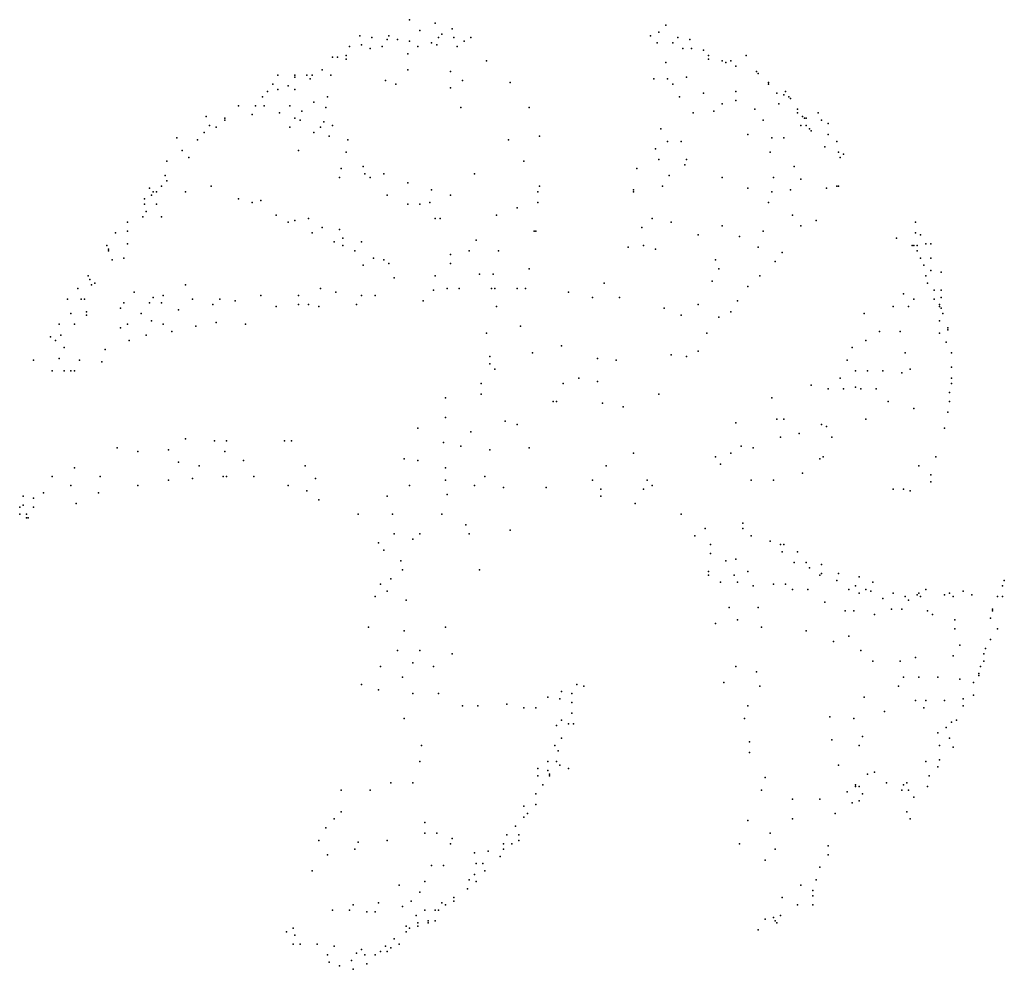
# Model space of a CAD drawing. Extents: x -0.79 to 0.77, y -0.77 to 0.73.
import ezdxf

# ---------------------------------------------------------------- set-up
doc = ezdxf.new("R2010")
doc.units = 0
doc.header["$MEASUREMENT"] = 0
doc.layers.add('LJARD', color=76, linetype='CONTINUOUS')

msp = doc.modelspace()

# ---------------------------------------------------------------- linework, layer by layer
at = {"layer": 'LJARD'}
for p in [(-0.1738, 0.7348), (-0.133, 0.7291), (-0.1058, 0.7205), (0.2337, 0.7263), (-0.2525, 0.7092), (-0.2335, 0.7063), (-0.2063, 0.7092), (-0.1574, 0.7177), (-0.1276, 0.7063), (-0.1221, 0.712), (-0.1031, 0.7063), (-0.076, 0.7063), (0.2092, 0.7092), (0.2228, 0.7149), (0.2527, 0.7063), (-0.2688, 0.6921), (-0.2498, 0.6949), (-0.2363, 0.6892), (-0.2172, 0.6921), (-0.2091, 0.7035), (-0.1928, 0.7035), (-0.1738, 0.7006), (-0.1602, 0.6921), (-0.1385, 0.6978), (-0.1303, 0.6949), (-0.0977, 0.6921), (-0.0869, 0.7006), (0.2201, 0.6978), (0.2446, 0.6978), (0.2608, 0.6892), (0.2717, 0.7035), (0.2744, 0.6892), (-0.296, 0.675), (-0.2879, 0.675), (-0.2743, 0.6779), (-0.1765, 0.6807), (0.2935, 0.6864), (0.3016, 0.6779), (0.3614, 0.6779), (-0.2743, 0.6721), (-0.0515, 0.6693), (0.2337, 0.6665), (0.3016, 0.6721), (0.3233, 0.6693), (0.3288, 0.6665), (0.3369, 0.6693), (0.3451, 0.6607), (-0.3829, 0.6465), (-0.3557, 0.6465), (-0.3557, 0.6437), (-0.3368, 0.6465), (-0.3286, 0.6465), (-0.3123, 0.6551), (-0.2987, 0.6465), (-0.1765, 0.6551), (-0.1085, 0.6522), (0.2663, 0.6437), (0.3777, 0.6522), (0.3804, 0.6493), (-0.3911, 0.6323), (-0.3666, 0.6294), (-0.3313, 0.6408), (-0.2118, 0.6379), (-0.1955, 0.6323), (-0.1085, 0.6265), (-0.0896, 0.6379), (-0.0135, 0.6351), (0.2147, 0.6408), (0.2364, 0.6408), (0.2446, 0.6323), (0.3967, 0.6351), (0.3967, 0.6323), (-0.4073, 0.6123), (-0.3993, 0.6209), (-0.3993, 0.6209), (-0.3829, 0.6237), (-0.3557, 0.6237), (-0.3041, 0.6123), (0.2555, 0.6123), (0.2935, 0.618), (0.3451, 0.6209), (0.4103, 0.618), (0.4211, 0.6152), (0.4238, 0.6209), (0.4293, 0.6123), (-0.4454, 0.5981), (-0.4182, 0.5981), (-0.4046, 0.5981), (-0.3639, 0.5981), (-0.3259, 0.6038), (-0.3068, 0.5952), (-0.0923, 0.5952), (0.0164, 0.5952), (0.3233, 0.6009), (0.3451, 0.6066), (0.413, 0.6009), (0.432, 0.6095), (-0.497, 0.581), (-0.4237, 0.5839), (-0.3802, 0.5867), (-0.3449, 0.5895), (0.2772, 0.5867), (0.3098, 0.5895), (0.375, 0.5924), (0.4429, 0.5924), (0.4429, 0.5867), (0.451, 0.581), (0.4755, 0.5867), (-0.4916, 0.5667), (-0.4807, 0.5639), (-0.4671, 0.5781), (-0.4671, 0.5753), (-0.3639, 0.5639), (-0.3557, 0.5781), (-0.3476, 0.5753), (-0.315, 0.5639), (-0.3096, 0.5725), (-0.296, 0.5667), (0.3886, 0.5753), (0.4483, 0.5667), (0.4538, 0.5781), (0.4565, 0.5781), (0.4565, 0.5667), (0.4809, 0.5753), (0.4918, 0.5696), (-0.4998, 0.5553), (-0.3259, 0.5553), (-0.3014, 0.5497), (0.0327, 0.5497), (0.2256, 0.5611), (0.3641, 0.5525), (0.4619, 0.5611), (0.4646, 0.5582), (0.4918, 0.5525), (-0.5432, 0.5468), (-0.5106, 0.5439), (-0.2715, 0.5439), (-0.0162, 0.5439), (0.2364, 0.5411), (0.2582, 0.5411), (0.4021, 0.5468), (0.4211, 0.5468), (0.4863, 0.5325), (0.5054, 0.5411), (-0.5351, 0.5269), (-0.3503, 0.5269), (-0.2743, 0.524), (0.2174, 0.5297), (0.3994, 0.524), (0.5081, 0.524), (0.5081, 0.524), (0.5162, 0.5212), (0.5162, 0.5212), (-0.5595, 0.5098), (-0.5242, 0.5155), (-0.2471, 0.5012), (0.0082, 0.5098), (0.2228, 0.5126), (0.2636, 0.5041), (0.2663, 0.5126), (0.4374, 0.5012), (0.5108, 0.5155), (-0.5622, 0.487), (-0.2824, 0.4984), (-0.2444, 0.4898), (-0.2145, 0.4898), (-0.0705, 0.4898), (0.1875, 0.4984), (0.2391, 0.487), (-0.5676, 0.4699), (-0.5595, 0.4784), (-0.4889, 0.4699), (-0.2851, 0.4841), (-0.2363, 0.4841), (-0.1765, 0.4756), (0.0327, 0.4699), (0.2283, 0.4699), (0.3233, 0.4841), (0.4049, 0.4841), (0.4483, 0.4813), (0.5054, 0.4699), (0.5081, 0.4699), (-0.5867, 0.4671), (-0.5839, 0.4557), (-0.5812, 0.4613), (-0.5758, 0.4613), (-0.5296, 0.4613), (-0.2091, 0.4557), (-0.1385, 0.4642), (-0.1085, 0.4557), (0.03, 0.4613), (0.1821, 0.4642), (0.1821, 0.4613), (0.3641, 0.4671), (0.4021, 0.4613), (0.432, 0.4642), (0.4891, 0.4671), (-0.5948, 0.4499), (-0.5948, 0.4414), (-0.5758, 0.4414), (-0.4454, 0.4499), (-0.4237, 0.4443), (-0.4101, 0.4471), (-0.1765, 0.4414), (-0.1574, 0.4414), (-0.1412, 0.4443), (0.03, 0.4443), (0.3967, 0.4443), (-0.5921, 0.43), (-0.3857, 0.4243), (-0.0352, 0.4243), (-0.0026, 0.4357), (0.4347, 0.4243), (-0.622, 0.4129), (-0.5975, 0.4215), (-0.5676, 0.4215), (-0.3666, 0.4129), (-0.3557, 0.4158), (-0.334, 0.4186), (-0.133, 0.4186), (-0.1249, 0.4186), (0.212, 0.4186), (0.2419, 0.4129), (0.3233, 0.4072), (0.4483, 0.4072), (0.4727, 0.4158), (0.6303, 0.4129), (-0.641, 0.3958), (-0.622, 0.3987), (-0.3286, 0.3958), (-0.3123, 0.4044), (-0.2851, 0.4015), (0.0245, 0.3987), (0.0273, 0.3987), (0.1957, 0.4044), (0.2853, 0.393), (0.3886, 0.3987), (0.6303, 0.3958), (0.6385, 0.393), (-0.6545, 0.3759), (-0.622, 0.3787), (-0.2933, 0.3816), (-0.2797, 0.3873), (-0.2797, 0.3759), (-0.2498, 0.3816), (-0.0678, 0.3844), (0.1984, 0.3759), (0.3505, 0.3901), (0.6004, 0.3873), (0.6249, 0.3759), (0.6276, 0.3759), (0.633, 0.3759), (0.6466, 0.3787), (0.6548, 0.3787), (-0.6519, 0.3702), (-0.6519, 0.3673), (-0.2607, 0.3673), (-0.1085, 0.3616), (-0.0787, 0.3673), (-0.0325, 0.3673), (0.1739, 0.373), (0.2174, 0.3702), (0.3804, 0.373), (0.4184, 0.3645), (0.633, 0.3673), (0.633, 0.3673), (-0.6464, 0.3531), (-0.6274, 0.3559), (-0.2471, 0.3445), (-0.2308, 0.3559), (-0.2145, 0.3531), (-0.2063, 0.3474), (-0.1085, 0.3474), (0.3125, 0.3531), (0.4076, 0.3502), (0.6385, 0.3559), (0.6439, 0.3445), (0.6548, 0.3559), (-0.0624, 0.3303), (-0.0407, 0.3303), (0.0164, 0.3388), (0.3179, 0.3388), (0.6548, 0.336), (0.671, 0.3332), (-0.6845, 0.3275), (-0.6817, 0.3218), (-0.679, 0.3132), (-0.6736, 0.3161), (-0.5296, 0.3132), (-0.1982, 0.3246), (-0.133, 0.3275), (0.1359, 0.3161), (0.3071, 0.3189), (0.3831, 0.3275), (0.6466, 0.3275), (0.6493, 0.3161), (-0.7008, 0.3075), (-0.6111, 0.3018), (-0.315, 0.3075), (-0.2906, 0.3018), (-0.1357, 0.3047), (-0.114, 0.3075), (-0.095, 0.3075), (-0.0434, 0.3075), (-0.038, 0.3075), (-0.0026, 0.3075), (0.0109, 0.3075), (0.0789, 0.3018), (0.3641, 0.3104), (0.6113, 0.299), (0.6602, 0.3047), (0.671, 0.3047), (-0.717, 0.2904), (-0.6953, 0.2904), (-0.6899, 0.2904), (-0.6274, 0.2847), (-0.5867, 0.2847), (-0.5812, 0.2933), (-0.5676, 0.2847), (-0.5649, 0.2961), (-0.5187, 0.2904), (-0.4862, 0.2819), (-0.4753, 0.2904), (-0.4509, 0.2876), (-0.4101, 0.2961), (-0.3503, 0.2961), (-0.3503, 0.2819), (-0.334, 0.2819), (-0.2579, 0.2819), (-0.2498, 0.2961), (-0.2281, 0.2961), (-0.152, 0.2876), (0.1169, 0.2933), (0.1603, 0.2933), (0.2853, 0.2819), (0.3478, 0.2876), (0.6276, 0.2904), (0.6602, 0.2904), (0.6683, 0.2819), (0.671, 0.2933), (-0.7116, 0.2676), (-0.6872, 0.2705), (-0.6328, 0.2762), (-0.6003, 0.2676), (-0.5405, 0.2733), (-0.3857, 0.279), (-0.3177, 0.279), (-0.0352, 0.279), (0.231, 0.2762), (0.3369, 0.2705), (0.5488, 0.2676), (0.595, 0.279), (0.6194, 0.279), (0.6683, 0.279), (0.671, 0.2762), (0.6738, 0.2676), (-0.7306, 0.2505), (-0.7062, 0.2505), (-0.6872, 0.2648), (-0.622, 0.2505), (-0.5839, 0.2562), (-0.5649, 0.2505), (-0.4807, 0.2534), (-0.4345, 0.2505), (0.2582, 0.2648), (0.3179, 0.2619), (0.6683, 0.2562), (-0.6328, 0.2448), (-0.5514, 0.2392), (-0.5133, 0.2477), (-0.0515, 0.2363), (0.0028, 0.2477), (0.2989, 0.2363), (0.5732, 0.2392), (0.6059, 0.2392), (0.6683, 0.2363), (0.6819, 0.2448), (0.6819, 0.242), (-0.7442, 0.2306), (-0.7361, 0.2249), (-0.7279, 0.2334), (-0.6192, 0.2249), (-0.5921, 0.2334), (0.5515, 0.2249), (0.6792, 0.222), (-0.7225, 0.2135), (-0.6573, 0.2106), (0.0218, 0.205), (0.068, 0.2164), (0.2853, 0.2078), (0.5298, 0.2135), (0.614, 0.205), (0.6874, 0.205), (-0.7714, 0.1936), (-0.7306, 0.1964), (-0.6981, 0.1936), (-0.6627, 0.1907), (-0.0461, 0.1992), (-0.0461, 0.1879), (0.125, 0.1964), (0.155, 0.1936), (0.2419, 0.2021), (0.2663, 0.1992), (0.5216, 0.1936), (-0.7415, 0.1765), (-0.7225, 0.1765), (-0.7116, 0.1765), (-0.7062, 0.1765), (-0.038, 0.1793), (0.5352, 0.1765), (0.5543, 0.1765), (0.5787, 0.1765), (0.6086, 0.1736), (0.6221, 0.1793), (0.6874, 0.1822), (-0.0597, 0.1565), (0.0707, 0.1565), (0.0952, 0.1651), (0.125, 0.1594), (0.5108, 0.1651), (0.6874, 0.1651), (0.6874, 0.1565), (0.4646, 0.1537), (0.4918, 0.148), (0.5162, 0.148), (0.5352, 0.1508), (0.5434, 0.148), (0.5678, 0.148), (0.6846, 0.1423), (-0.1167, 0.1338), (-0.0597, 0.1394), (0.0545, 0.128), (0.0598, 0.128), (0.1332, 0.1252), (0.2228, 0.1394), (0.4021, 0.1338), (0.5868, 0.128), (0.6846, 0.128), (0.1658, 0.1195), (0.6276, 0.1166), (0.6819, 0.111), (-0.1167, 0.1024), (-0.0216, 0.0967), (0.4103, 0.0996), (0.4211, 0.0996), (0.5515, 0.0996), (-0.1602, 0.0853), (-0.076, 0.0796), (-0.0026, 0.091), (0.3451, 0.0939), (0.4809, 0.091), (0.4891, 0.0882), (0.6765, 0.0853), (-0.5296, 0.0682), (-0.4834, 0.0654), (-0.4644, 0.0654), (-0.3721, 0.0654), (-0.3612, 0.0654), (-0.3612, 0.0654), (0.4157, 0.0711), (0.4456, 0.0768), (0.4972, 0.0711), (-0.6383, 0.054), (-0.6056, 0.0483), (-0.5568, 0.0512), (-0.4671, 0.0483), (-0.1194, 0.0625), (-0.0923, 0.0568), (-0.0461, 0.0512), (0.0164, 0.054), (0.3533, 0.0568), (0.3722, 0.054), (-0.4373, 0.034), (-0.1819, 0.0369), (-0.1602, 0.034), (0.1821, 0.0454), (0.3125, 0.0398), (0.3369, 0.0454), (0.4782, 0.0369), (0.4836, 0.0398), (0.6629, 0.0398), (-0.7062, 0.0226), (-0.5405, 0.0312), (-0.5079, 0.0255), (-0.3395, 0.0255), (-0.1167, 0.0226), (0.1386, 0.0255), (0.3206, 0.0284), (0.6357, 0.0255), (-0.7415, 0.0084), (-0.6654, 0.0084), (-0.5568, 0.0027), (-0.5187, 0.0056), (-0.4698, 0.0084), (-0.4644, 0.0084), (-0.4209, 0.0084), (-0.3232, 0.0056), (-0.1167, 0.0027), (-0.0542, 0.0084), (0.1169, 0.0027), (0.2039, 0.0027), (0.3695, 0.0027), (0.4049, 0.0027), (0.451, 0.0141), (0.6548, 0.0112), (-0.7116, -0.0058), (-0.6056, -0.0058), (-0.3666, -0.0058), (-0.3368, -0.0144), (-0.1738, -0.0058), (-0.0705, -0.0058), (-0.0244, -0.0087), (0.0436, -0.0087), (0.1305, -0.0115), (0.1984, -0.0115), (0.212, -0.0058), (0.595, -0.0115), (0.6113, -0.0115), (0.6221, -0.0144), (0.6548, -0.0001), (-0.7877, -0.0229), (-0.7714, -0.0258), (-0.7551, -0.0172), (-0.6681, -0.0172), (-0.3177, -0.0286), (-0.2091, -0.0229), (-0.114, -0.0201), (0.1305, -0.0229), (-0.7931, -0.04), (-0.7877, -0.0372), (-0.7714, -0.04), (-0.7035, -0.0343), (0.1848, -0.0343), (-0.7931, -0.0514), (-0.7822, -0.0514), (-0.7822, -0.0571), (-0.7795, -0.0571), (-0.2552, -0.0514), (-0.2009, -0.0514), (-0.1221, -0.0514), (0.2582, -0.0514), (-0.0841, -0.0685), (-0.0135, -0.077), (0.2962, -0.0742), (0.356, -0.0656), (0.356, -0.0742), (-0.1982, -0.0828), (-0.1683, -0.0913), (-0.1574, -0.0828), (-0.0787, -0.0828), (0.2799, -0.0856), (0.3695, -0.0856), (-0.2227, -0.097), (-0.2145, -0.1084), (0.3044, -0.0998), (0.3994, -0.0941), (0.4157, -0.0998), (0.4211, -0.0998), (0.4211, -0.0998), (0.3044, -0.1141), (0.3451, -0.1226), (0.4184, -0.1112), (0.4429, -0.1112), (-0.1874, -0.1255), (-0.1846, -0.1397), (-0.0624, -0.1397), (0.3288, -0.1255), (0.4374, -0.1283), (0.4565, -0.1283), (0.4619, -0.1368), (0.4809, -0.1312), (-0.2036, -0.154), (0.3016, -0.1426), (0.3016, -0.1482), (0.3424, -0.1482), (0.3641, -0.1426), (0.4782, -0.1482), (0.4809, -0.1454), (0.5081, -0.1454), (0.5407, -0.1511), (-0.2199, -0.1625), (0.3206, -0.1596), (0.3478, -0.1596), (0.3722, -0.1654), (0.4049, -0.1625), (0.4238, -0.1625), (0.4347, -0.171), (0.4592, -0.171), (0.5054, -0.1568), (0.5244, -0.171), (0.5352, -0.1654), (0.5515, -0.171), (0.5624, -0.1596), (0.6466, -0.171), (0.7688, -0.1654), (0.7715, -0.1568), (-0.2281, -0.1824), (-0.2091, -0.1739), (0.5407, -0.1768), (0.5597, -0.1739), (0.5787, -0.1853), (0.595, -0.1768), (0.614, -0.1824), (0.633, -0.1796), (0.6357, -0.1768), (0.6385, -0.1824), (0.6765, -0.1796), (0.6846, -0.1768), (0.6901, -0.1824), (0.7064, -0.1739), (0.7199, -0.1796), (0.7607, -0.1824), (0.7688, -0.1824), (-0.1792, -0.1881), (0.3342, -0.1995), (0.3804, -0.1995), (0.4863, -0.191), (0.5923, -0.2024), (0.6086, -0.2024), (0.6194, -0.1881), (0.7526, -0.2024), (0.5189, -0.2052), (0.5325, -0.2052), (0.5651, -0.2109), (0.6493, -0.2052), (0.6575, -0.2109), (0.7498, -0.2166), (0.7526, -0.2052), (-0.239, -0.2308), (-0.1167, -0.2308), (0.3125, -0.2252), (0.3478, -0.2195), (0.3858, -0.2308), (0.6928, -0.2195), (0.6928, -0.2337), (0.7607, -0.2337), (-0.1819, -0.2366), (0.4565, -0.2366), (0.5244, -0.2451), (0.4999, -0.2536), (0.701, -0.2594), (0.7417, -0.265), (0.7498, -0.2508), (-0.1928, -0.2679), (-0.1574, -0.2679), (-0.1058, -0.2736), (0.5434, -0.2679), (0.6303, -0.2793), (0.6901, -0.2764), (0.739, -0.2736), (-0.2199, -0.2935), (-0.1683, -0.2878), (-0.1357, -0.2935), (0.3451, -0.2935), (0.5624, -0.285), (0.6059, -0.285), (0.7335, -0.2935), (0.739, -0.285), (-0.1846, -0.3106), (0.3777, -0.3021), (0.6113, -0.3106), (0.6357, -0.3106), (0.6657, -0.3106), (0.7308, -0.3049), (0.7308, -0.3078), (-0.2498, -0.322), (0.0925, -0.322), (0.1033, -0.3249), (0.3261, -0.3192), (0.3831, -0.3249), (0.6032, -0.3249), (0.701, -0.3135), (0.7226, -0.3192), (-0.2227, -0.3306), (-0.1683, -0.3363), (-0.1276, -0.3363), (0.0463, -0.342), (0.068, -0.3334), (0.0843, -0.3363), (0.5488, -0.342), (0.7226, -0.3391), (-0.0896, -0.3562), (-0.0651, -0.3562), (-0.0189, -0.3534), (0.0082, -0.3591), (0.0273, -0.3591), (0.0653, -0.3448), (0.0843, -0.3505), (0.3641, -0.3562), (0.6303, -0.3477), (0.6439, -0.3591), (0.6466, -0.3477), (0.6765, -0.3477), (0.7064, -0.3448), (0.7064, -0.3562), (0.0843, -0.3676), (0.4945, -0.3733), (0.5814, -0.3648), (-0.1819, -0.3761), (0.0598, -0.3875), (0.068, -0.379), (0.0789, -0.3847), (0.087, -0.3847), (0.3587, -0.3761), (0.5325, -0.3761), (0.6792, -0.3904), (0.6874, -0.3818), (0.6955, -0.379), (0.5461, -0.4046), (0.6657, -0.3989), (-0.1547, -0.4189), (0.0571, -0.4189), (0.068, -0.4075), (0.3668, -0.4132), (0.4972, -0.4103), (0.5407, -0.4189), (0.6683, -0.4189), (0.6846, -0.4075), (0.6901, -0.4217), (0.0625, -0.4274), (0.3668, -0.4303), (-0.1574, -0.4445), (0.0463, -0.4445), (0.0598, -0.4445), (0.0653, -0.4502), (0.5081, -0.4502), (0.6466, -0.4445), (0.6657, -0.4531), (0.6683, -0.4417), (0.03, -0.4559), (0.03, -0.4673), (0.0463, -0.4588), (0.049, -0.4645), (0.049, -0.4673), (0.0789, -0.4559), (0.5543, -0.4645), (0.5651, -0.4616), (0.6521, -0.4673), (-0.2036, -0.4787), (-0.1683, -0.4787), (0.0381, -0.4815), (0.3913, -0.4701), (0.5352, -0.4815), (0.5352, -0.4844), (0.5407, -0.4844), (0.5841, -0.4787), (0.6113, -0.4815), (0.6167, -0.4787), (0.6493, -0.4844), (-0.2824, -0.4901), (-0.2363, -0.4901), (0.0273, -0.4958), (0.3858, -0.4901), (0.5216, -0.4929), (0.5461, -0.4958), (0.6086, -0.4901), (0.6194, -0.4901), (0.0082, -0.5157), (0.0273, -0.5129), (0.4347, -0.5043), (0.4782, -0.5043), (0.5298, -0.51), (0.5407, -0.5072), (0.6276, -0.5015), (-0.2824, -0.5243), (0.0137, -0.5271), (0.5027, -0.5271), (0.6167, -0.5243), (-0.2933, -0.5357), (-0.1493, -0.5414), (-0.0053, -0.5471), (0.0082, -0.5328), (0.3641, -0.5385), (0.4347, -0.5357), (0.6221, -0.5357), (-0.3068, -0.5499), (-0.1493, -0.5585), (-0.1303, -0.5585), (-0.0189, -0.5613), (0.0001, -0.5613), (0.3994, -0.5585), (-0.3177, -0.5699), (-0.2552, -0.5727), (-0.2091, -0.5699), (-0.1085, -0.5755), (-0.1058, -0.567), (-0.0244, -0.5755), (-0.0108, -0.5755), (-0.0108, -0.5755), (0.0001, -0.5699), (0.3505, -0.5755), (0.4918, -0.5784), (-0.3041, -0.5927), (-0.2607, -0.5841), (-0.0705, -0.5898), (-0.0488, -0.5869), (-0.0244, -0.5841), (0.4076, -0.5841), (0.4918, -0.5927), (-0.1385, -0.6097), (-0.1194, -0.6097), (-0.0678, -0.6069), (-0.0569, -0.6069), (-0.0298, -0.5955), (0.3913, -0.6012), (-0.3286, -0.6183), (-0.0705, -0.624), (-0.0542, -0.6183), (0.4782, -0.6126), (-0.1901, -0.6411), (-0.1493, -0.6354), (-0.0787, -0.6325), (-0.0678, -0.6354), (0.4483, -0.6411), (0.4727, -0.6325), (-0.1574, -0.6525), (-0.0814, -0.6468), (0.4673, -0.6496), (-0.2634, -0.6724), (-0.2227, -0.6695), (-0.171, -0.6667), (-0.1221, -0.6695), (-0.1167, -0.6724), (-0.1031, -0.661), (-0.1031, -0.6667), (0.4184, -0.661), (0.4429, -0.6724), (0.4673, -0.6581), (0.4673, -0.6724), (-0.296, -0.6809), (-0.2688, -0.6809), (-0.2417, -0.6838), (-0.2281, -0.6838), (-0.1846, -0.6753), (-0.1493, -0.6809), (-0.133, -0.6809), (-0.1276, -0.6809), (-0.1629, -0.6895), (-0.1602, -0.7009), (-0.1439, -0.6981), (-0.1439, -0.7009), (-0.133, -0.6981), (-0.133, -0.6981), (0.3913, -0.6952), (0.4049, -0.6923), (0.4076, -0.6981), (0.4103, -0.7009), (0.4157, -0.6895), (-0.3693, -0.7151), (-0.3585, -0.7095), (-0.1792, -0.7066), (-0.1792, -0.7151), (-0.1738, -0.7095), (-0.1602, -0.7066), (0.3804, -0.7123), (-0.3585, -0.7351), (-0.3557, -0.7208), (-0.3476, -0.7351), (-0.3204, -0.7351), (-0.1982, -0.7265), (-0.1901, -0.7351), (-0.2933, -0.7379), (-0.2579, -0.7493), (-0.2498, -0.7436), (-0.2498, -0.7436), (-0.2199, -0.7465), (-0.2118, -0.7379), (-0.2091, -0.7465), (-0.2036, -0.7408), (-0.3041, -0.7521), (-0.3014, -0.7635), (-0.2661, -0.7607), (-0.2444, -0.7521), (-0.2417, -0.7664), (-0.2281, -0.7521), (-0.2851, -0.7693), (-0.2634, -0.7749)]:
    msp.add_point(p, dxfattribs=at)

doc.saveas('drawing.dxf')
